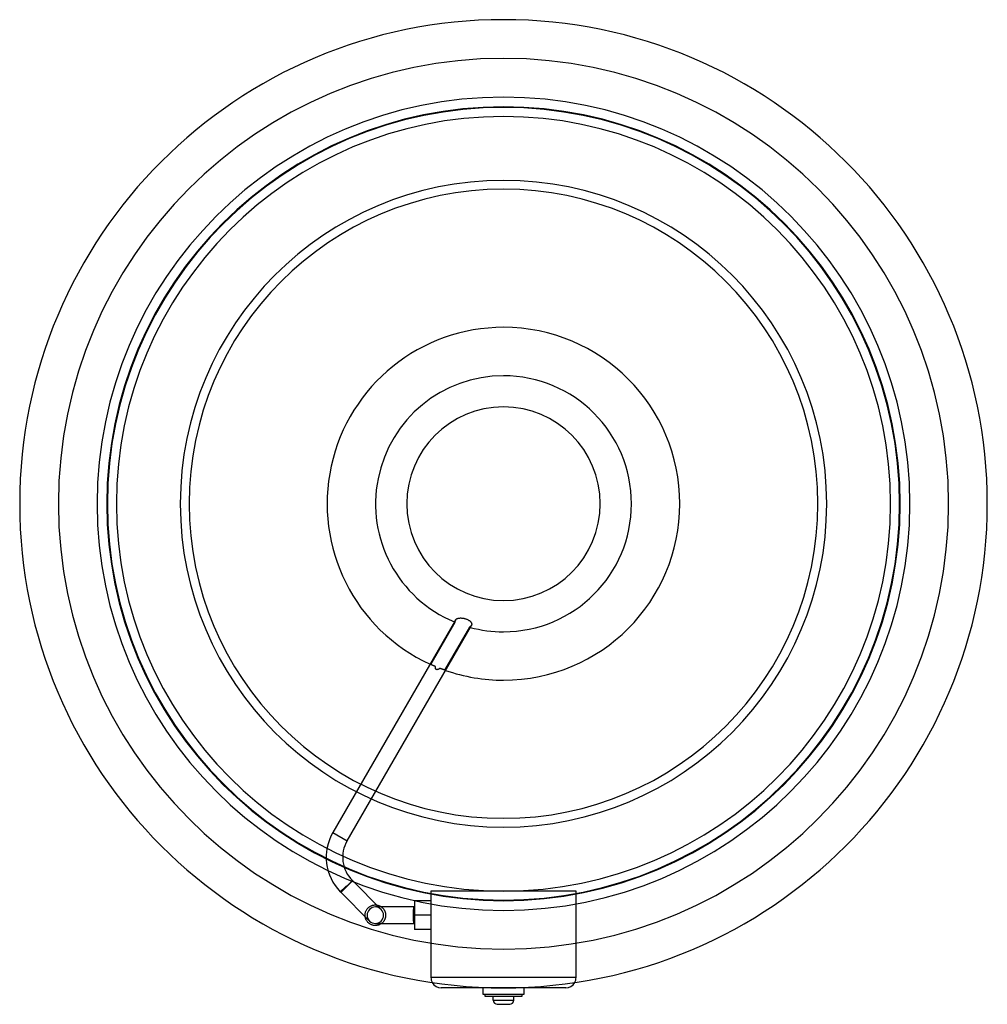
# Model space of a CAD drawing. Header units: millimetres. Extents: x -235 to 235, y -243 to 235.
import ezdxf

# ---------------------------------------------------------------- set-up
doc = ezdxf.new("R2010")
doc.units = ezdxf.units.MM
doc.layers.add('HIDDEN', color=7, linetype='Continuous')
doc.layers.add('THICK', color=7, linetype='Continuous')

msp = doc.modelspace()

# ---------------------------------------------------------------- linework, layer by layer
at = {"layer": 'HIDDEN'}
for p, q in [((-23.52, -57.08), (-23.51, -56.97)), ((-23.52, -57.19), (-23.52, -57.08)), ((-23.51, -57.31), (-23.52, -57.19)), ((-23.51, -56.97), (-23.49, -56.86)), ((-23.5, -57.43), (-23.51, -57.31)), ((-23.49, -56.86), (-23.47, -56.76)), ((-23.47, -56.76), (-23.43, -56.66)), ((-23.43, -56.66), (-23.39, -56.57)), ((-23.39, -56.57), (-23.35, -56.48)), ((-35.3, -78.04), (-23.47, -57.55)), ((-16.58, -59.9), (-28.61, -80.73)), ((-23.47, -57.55), (-23.5, -57.43)), ((-16.45, -59.83), (-16.58, -59.9)), ((-16.33, -59.76), (-16.45, -59.83)), ((-16.21, -59.69), (-16.33, -59.76)), ((-16.1, -59.61), (-16.21, -59.69)), ((-16, -59.53), (-16.1, -59.61)), ((-15.91, -59.45), (-16, -59.53)), ((-15.82, -59.36), (-15.91, -59.45)), ((-15.74, -59.27), (-15.82, -59.36)), ((-15.67, -59.18), (-15.74, -59.27)), ((-15.61, -59.08), (-15.67, -59.18)), ((-35.22, -78.07), (-35.3, -78.04)), ((-35.14, -78.11), (-35.22, -78.07)), ((-35.05, -78.15), (-35.14, -78.11)), ((-34.95, -78.19), (-35.05, -78.15)), ((-34.85, -78.24), (-34.95, -78.19)), ((-34.74, -78.29), (-34.85, -78.24)), ((-34.64, -78.33), (-34.74, -78.29)), ((-34.52, -78.38), (-34.64, -78.33)), ((-34.4, -78.44), (-34.52, -78.38)), ((-34.28, -78.49), (-34.4, -78.44)), ((-34.14, -78.55), (-34.28, -78.49)), ((-34.01, -78.61), (-34.14, -78.55)), ((-33.86, -78.67), (-34.01, -78.61)), ((-33.72, -78.73), (-33.86, -78.67)), ((-33.57, -78.8), (-33.72, -78.73)), ((-33.41, -78.86), (-33.57, -78.8)), ((-33.26, -78.93), (-33.41, -78.86)), ((-33.1, -79), (-33.26, -78.93)), ((-33.1, -79.09), (-33.1, -79)), ((-33.1, -79.19), (-33.1, -79.09)), ((-33.1, -79.3), (-33.1, -79.19)), ((-33.1, -79.4), (-33.1, -79.3)), ((-33.1, -79.51), (-33.1, -79.4)), ((-33.09, -79.61), (-33.1, -79.51)), ((-33.07, -79.72), (-33.09, -79.61)), ((-33.06, -79.82), (-33.07, -79.72)), ((-33.03, -79.92), (-33.06, -79.82)), ((-33.01, -80.02), (-33.03, -79.92)), ((-32.97, -80.11), (-33.01, -80.02)), ((-32.93, -80.2), (-32.97, -80.11)), ((-32.87, -80.28), (-32.93, -80.2)), ((-32.81, -80.36), (-32.87, -80.28)), ((-32.73, -80.43), (-32.81, -80.36)), ((-32.64, -80.49), (-32.73, -80.43)), ((-32.55, -80.52), (-32.64, -80.49)), ((-32.46, -80.54), (-32.55, -80.52)), ((-32.36, -80.55), (-32.46, -80.54)), ((-32.27, -80.55), (-32.36, -80.55)), ((-32.18, -80.54), (-32.27, -80.55)), ((-32.1, -80.53), (-32.18, -80.54)), ((-32.01, -80.5), (-32.1, -80.53)), ((-31.92, -80.48), (-32.01, -80.5)), ((-31.83, -80.44), (-31.92, -80.48)), ((-31.74, -80.41), (-31.83, -80.44)), ((-31.65, -80.37), (-31.74, -80.41)), ((-31.56, -80.32), (-31.65, -80.37)), ((-31.47, -80.28), (-31.56, -80.32)), ((-31.38, -80.23), (-31.47, -80.28)), ((-31.3, -80.17), (-31.38, -80.23)), ((-31.21, -80.12), (-31.3, -80.17)), ((-31.13, -80.06), (-31.21, -80.12)), ((-31.04, -80.01), (-31.13, -80.06)), ((-30.96, -79.95), (-31.04, -80.01)), ((-30.88, -79.89), (-30.96, -79.95)), ((-30.72, -79.95), (-30.88, -79.89)), ((-30.56, -80.01), (-30.72, -79.95)), ((-30.4, -80.07), (-30.56, -80.01)), ((-30.24, -80.13), (-30.4, -80.07)), ((-30.09, -80.19), (-30.24, -80.13)), ((-29.95, -80.24), (-30.09, -80.19)), ((-29.81, -80.3), (-29.95, -80.24)), ((-29.67, -80.35), (-29.81, -80.3)), ((-29.54, -80.39), (-29.67, -80.35)), ((-29.42, -80.44), (-29.54, -80.39)), ((-29.3, -80.48), (-29.42, -80.44)), ((-29.19, -80.52), (-29.3, -80.48)), ((-29.08, -80.56), (-29.19, -80.52)), ((-28.97, -80.6), (-29.08, -80.56)), ((-28.87, -80.64), (-28.97, -80.6)), ((-28.78, -80.67), (-28.87, -80.64)), ((-28.69, -80.7), (-28.78, -80.67)), ((-28.61, -80.73), (-28.69, -80.7)), ((-82.88, -159.6), (-75.96, -163.6)), ((-76.39, -185.6), (-76.38, -185.61)), ((-76.38, -185.61), (-76.36, -185.62)), ((-76.36, -185.62), (-76.35, -185.62)), ((-76.35, -185.62), (-76.33, -185.62)), ((-76.33, -185.62), (-76.32, -185.62)), ((-76.32, -185.62), (-76.3, -185.62)), ((-76.3, -185.62), (-76.29, -185.61)), ((-76.29, -185.61), (-76.27, -185.61)), ((-76.27, -185.61), (-76.26, -185.6)), ((-76.26, -185.6), (-76.24, -185.6)), ((-76.24, -185.6), (-76.23, -185.59)), ((-76.23, -185.59), (-76.21, -185.58)), ((-76.21, -185.58), (-76.19, -185.58)), ((-76.19, -185.58), (-76.18, -185.57)), ((-76.18, -185.57), (-76.16, -185.56)), ((-76.16, -185.56), (-76.14, -185.55)), ((-76.14, -185.55), (-76.12, -185.54)), ((-76.12, -185.54), (-76.1, -185.53)), ((-76.1, -185.53), (-76.08, -185.52)), ((-76.08, -185.52), (-76.06, -185.51)), ((-76.06, -185.51), (-76.04, -185.5)), ((-76.04, -185.5), (-76.02, -185.48)), ((-76.02, -185.48), (-76, -185.47)), ((-76, -185.47), (-75.97, -185.46)), ((-75.97, -185.46), (-75.95, -185.44)), ((-75.95, -185.44), (-75.93, -185.43)), ((-79.3, -188.34), (-79.29, -188.33)), ((-79.29, -188.33), (-79.28, -188.32)), ((-79.28, -188.32), (-79.25, -188.29)), ((-79.25, -188.29), (-79.21, -188.25)), ((-79.21, -188.25), (-79.15, -188.2)), ((-79.15, -188.2), (-79.09, -188.14)), ((-79.09, -188.14), (-79.01, -188.08)), ((-79.01, -188.08), (-78.93, -188)), ((-78.93, -188), (-78.84, -187.92)), ((-78.84, -187.92), (-78.73, -187.82)), ((-78.73, -187.82), (-78.61, -187.72)), ((-78.61, -187.72), (-78.48, -187.6)), ((-78.48, -187.6), (-78.35, -187.48)), ((-78.35, -187.48), (-78.21, -187.35)), ((-78.21, -187.35), (-78.06, -187.22)), ((-78.06, -187.22), (-77.91, -187.09)), ((-77.91, -187.09), (-77.75, -186.94)), ((-77.75, -186.94), (-77.57, -186.79)), ((-35.25, -188), (-35.25, -194.23)), ((-35.25, -188), (-35.25, -188)), ((35.25, -188), (-35.25, -188)), ((35.25, -188), (35.25, -188)), ((35.25, -194.23), (35.25, -188)), ((-65.7, -196.13), (-65.44, -195.9)), ((-65.44, -195.9), (-65.16, -195.69)), ((-65.16, -195.69), (-64.88, -195.5)), ((-64.88, -195.5), (-64.59, -195.33)), ((-64.59, -195.33), (-64.29, -195.18)), ((-64.29, -195.18), (-63.97, -195.06)), ((-63.97, -195.06), (-63.64, -194.95)), ((-63.64, -194.95), (-63.3, -194.86)), ((-63.3, -194.86), (-62.95, -194.8)), ((-62.95, -194.8), (-62.6, -194.76)), ((-62.6, -194.76), (-62.25, -194.75)), ((-62.25, -194.75), (-62.13, -194.75)), ((-60.59, -195.75), (-62.25, -195.75)), ((-62.13, -194.75), (-62.01, -194.76)), ((-62.01, -194.76), (-61.89, -194.76)), ((-61.89, -194.76), (-61.78, -194.77)), ((-61.78, -194.77), (-61.66, -194.79)), ((-61.66, -194.79), (-61.54, -194.8)), ((-43.25, -195.75), (-59.25, -195.75)), ((-43.56, -195.94), (-43.58, -195.99)), ((-43.54, -195.91), (-43.56, -195.94)), ((-43.52, -195.88), (-43.54, -195.91)), ((-43.5, -195.85), (-43.52, -195.88)), ((-43.48, -195.82), (-43.5, -195.85)), ((-43.46, -195.8), (-43.48, -195.82)), ((-43.43, -195.78), (-43.46, -195.8)), ((-43.4, -195.77), (-43.43, -195.78)), ((-43.37, -195.76), (-43.4, -195.77)), ((-43.34, -195.75), (-43.37, -195.76)), ((-43.28, -195.75), (-43.34, -195.75)), ((-43.27, -195.75), (-43.28, -195.75)), ((-43.26, -195.75), (-43.27, -195.75)), ((-43.27, -195.75), (-43.27, -195.75)), ((-43.25, -195.75), (-43.26, -195.75)), ((-43.26, -195.75), (-43.26, -195.75)), ((-35.25, -192.82), (-43.25, -192.82)), ((-43.25, -192.82), (-43.25, -199.75)), ((-43.25, -192.82), (-43.25, -192.82)), ((-43.25, -195.75), (-43.25, -195.75)), ((-35.25, -192.82), (-35.25, -192.82)), ((-35.25, -194.23), (-35.25, -230)), ((-35.25, -194.23), (-35.25, -194.23)), ((35.25, -194.23), (35.25, -194.23)), ((35.25, -230), (35.25, -194.23)), ((-67.25, -199.78), (-67.24, -199.44)), ((-67.24, -200.12), (-67.25, -199.78)), ((-67.24, -199.44), (-67.21, -199.11)), ((-67.2, -200.46), (-67.24, -200.12)), ((-67.21, -199.11), (-67.15, -198.78)), ((-67.15, -198.78), (-67.08, -198.46)), ((-67.08, -198.46), (-66.99, -198.15)), ((-66.99, -198.15), (-66.87, -197.84)), ((-66.87, -197.84), (-66.73, -197.53)), ((-66.73, -197.53), (-66.56, -197.22)), ((-66.56, -197.22), (-66.38, -196.93)), ((-66.38, -196.93), (-66.17, -196.65)), ((-66.17, -196.65), (-65.94, -196.38)), ((-65.94, -196.38), (-65.7, -196.13)), ((-43.93, -199.38), (-43.94, -199.51)), ((-43.94, -199.51), (-43.94, -199.63)), ((-43.94, -199.63), (-43.94, -199.75)), ((-43.94, -199.75), (-43.94, -199.93)), ((-43.94, -199.93), (-43.93, -200.11)), ((-43.92, -198.88), (-43.93, -199.01)), ((-43.93, -199.01), (-43.93, -199.13)), ((-43.93, -199.13), (-43.93, -199.26)), ((-43.93, -199.26), (-43.93, -199.38)), ((-43.93, -200.11), (-43.93, -200.29)), ((-43.93, -200.29), (-43.93, -200.48)), ((-43.93, -200.48), (-43.92, -200.67)), ((-43.91, -198.51), (-43.92, -198.63)), ((-43.92, -198.63), (-43.92, -198.75)), ((-43.92, -198.75), (-43.92, -198.88)), ((-43.92, -200.67), (-43.92, -200.85)), ((-43.9, -198.27), (-43.91, -198.39)), ((-43.91, -198.39), (-43.91, -198.51)), ((-43.89, -198.04), (-43.9, -198.15)), ((-43.9, -198.15), (-43.9, -198.27)), ((-43.88, -197.94), (-43.89, -198.04)), ((-43.87, -197.72), (-43.88, -197.83)), ((-43.88, -197.83), (-43.88, -197.94)), ((-43.86, -197.62), (-43.87, -197.72)), ((-43.85, -197.51), (-43.86, -197.62)), ((-43.84, -197.41), (-43.85, -197.51)), ((-43.83, -197.3), (-43.84, -197.41)), ((-43.82, -197.2), (-43.83, -197.3)), ((-43.81, -197.1), (-43.82, -197.2)), ((-43.8, -197.01), (-43.81, -197.1)), ((-43.79, -196.92), (-43.8, -197.01)), ((-43.78, -196.83), (-43.79, -196.92)), ((-43.77, -196.74), (-43.78, -196.83)), ((-43.75, -196.66), (-43.77, -196.74)), ((-43.74, -196.59), (-43.75, -196.66)), ((-43.73, -196.52), (-43.74, -196.59)), ((-43.71, -196.45), (-43.73, -196.52)), ((-43.7, -196.38), (-43.71, -196.45)), ((-43.68, -196.31), (-43.7, -196.38)), ((-43.67, -196.25), (-43.68, -196.31)), ((-43.65, -196.19), (-43.67, -196.25)), ((-43.64, -196.13), (-43.65, -196.19)), ((-43.62, -196.08), (-43.64, -196.13)), ((-43.6, -196.03), (-43.62, -196.08)), ((-43.58, -195.99), (-43.6, -196.03)), ((-35.25, -199.75), (-43.25, -199.75)), ((-35.25, -199.75), (-43.25, -199.75)), ((-43.25, -199.75), (-43.25, -206.68)), ((-59.25, -203.75), (-43.25, -203.75)), ((-43.92, -200.85), (-43.91, -201.03)), ((-43.91, -201.03), (-43.9, -201.2)), ((-43.9, -201.2), (-43.89, -201.37)), ((-43.89, -201.37), (-43.88, -201.53)), ((-43.88, -201.53), (-43.87, -201.69)), ((-43.87, -201.69), (-43.86, -201.85)), ((-43.86, -201.85), (-43.85, -202)), ((-43.85, -202), (-43.84, -202.16)), ((-43.84, -202.16), (-43.82, -202.3)), ((-43.82, -202.3), (-43.81, -202.45)), ((-43.81, -202.45), (-43.79, -202.58)), ((-43.79, -202.58), (-43.77, -202.71)), ((-43.77, -202.71), (-43.75, -202.83)), ((-43.75, -202.83), (-43.73, -202.94)), ((-43.73, -202.94), (-43.72, -203.04)), ((-43.72, -203.04), (-43.69, -203.14)), ((-43.69, -203.14), (-43.67, -203.24)), ((-43.67, -203.24), (-43.65, -203.33)), ((-43.65, -203.33), (-43.62, -203.41)), ((-43.62, -203.41), (-43.6, -203.48)), ((-43.6, -203.48), (-43.57, -203.54)), ((-43.57, -203.54), (-43.54, -203.6)), ((-43.54, -203.6), (-43.51, -203.64)), ((-43.51, -203.64), (-43.48, -203.68)), ((-43.48, -203.68), (-43.44, -203.71)), ((-43.44, -203.71), (-43.4, -203.73)), ((-43.4, -203.73), (-43.36, -203.75)), ((-43.36, -203.75), (-43.28, -203.75)), ((-43.28, -203.75), (-43.27, -203.75)), ((-43.27, -203.75), (-43.27, -203.75)), ((-43.27, -203.75), (-43.26, -203.75)), ((-43.26, -203.75), (-43.26, -203.75)), ((-43.26, -203.75), (-43.25, -203.75)), ((-43.25, -203.75), (-43.25, -203.75)), ((-43.25, -206.68), (-43.25, -206.68)), ((-35.25, -206.68), (-43.25, -206.68)), ((-35.25, -206.68), (-35.25, -206.68)), ((-35.25, -230), (-35.25, -230)), ((35.25, -230), (-35.25, -230)), ((35.25, -230), (-35.25, -230)), ((35.25, -230), (35.25, -230)), ((-30.25, -235), (-30.25, -235)), ((-10, -235), (-10, -235)), ((-10, -238), (-10, -238)), ((-9, -238), (-9, -238)), ((-9, -239), (-9, -239)), ((9, -238), (9, -238)), ((9, -239), (9, -239)), ((10, -235), (10, -235)), ((10, -238), (10, -238)), ((30.25, -235), (30.25, -235)), ((-5, -241), (0, -241)), ((0, -241), (5, -241))]:
    msp.add_line(p, q, dxfattribs=at)
for centre, radius, start, end in [((0, 0), 216.2, 90, 270), ((0, 0), 216.2, 270, 90), ((0, 0), 197.4, 90, 180), ((0, 0), 197.4, 0, 90), ((0, 0), 192.7, 90, 270), ((0, 0), 192.7, 90, 270), ((0, 0), 192.7, 90, 270), ((0, 0), 192.7, 90, 270), ((0, 0), 192.7, 90, 270), ((0, 0), 192.4, 0, 180), ((0, 0), 192.7, 270, 90), ((0, 0), 192.7, 270, 90), ((0, 0), 192.7, 270, 90), ((0, 0), 192.7, 270, 90), ((0, 0), 192.7, 270, 90), ((0, 0), 188, 90, 270), ((0, 0), 188, 270, 90), ((0, 0), 157, 90, 270), ((0, 0), 157, 270, 90), ((0, 0), 152.7, 0, 180), ((0, 0), 197.4, 180, 270), ((0, 0), 152.7, 180, 0), ((0, 0), 192.4, 180, 270), ((0, 0), 197.4, 270, 0), ((0, 0), 192.4, 270, 0), ((0, 0), 62.15, 247.4141, 247.8123), ((0, 0), 62.15, 254.5291, 254.9372), ((0, 0), 85.65, 245.3727, 245.6605), ((0, 0), 85.65, 250.4886, 250.78), ((-62.25, -199.75), 4, 90, 135), ((-62.25, -199.75), 4, 45, 90), ((-43.25, -199.75), 4, 90, 90.374), ((-62.25, -199.75), 4, 135, 225), ((-43.25, -199.75), 4, 269.626, 270)]:
    msp.add_arc(centre, radius, start, end, dxfattribs=at)
for centre, major_axis, start_param, end_param in [((-30.25, -230), (-5, 0), 0, 0.508992), ((30.25, -230), (5, 0), -0.508992, 0)]:
    msp.add_ellipse(centre, major_axis=major_axis, ratio=1, start_param=start_param, end_param=end_param, dxfattribs=at)
at = {"layer": 'THICK'}
for p, q in [((-23.35, -56.48), (-82.88, -159.6)), ((-23.35, -56.48), (-23.27, -56.36)), ((-23.27, -56.36), (-23.18, -56.24)), ((-23.18, -56.24), (-23.07, -56.13)), ((-23.07, -56.13), (-22.95, -56.03)), ((-22.95, -56.03), (-22.81, -55.93)), ((-22.81, -55.93), (-22.67, -55.85)), ((-22.67, -55.85), (-22.51, -55.77)), ((-22.51, -55.77), (-22.34, -55.7)), ((-22.34, -55.7), (-22.16, -55.64)), ((-22.16, -55.64), (-21.97, -55.58)), ((-21.97, -55.58), (-21.78, -55.54)), ((-21.78, -55.54), (-21.58, -55.51)), ((-21.58, -55.51), (-21.36, -55.48)), ((-21.36, -55.48), (-21.14, -55.46)), ((-21.14, -55.46), (-20.9, -55.45)), ((-20.9, -55.45), (-20.65, -55.45)), ((-20.65, -55.45), (-20.39, -55.46)), ((-20.39, -55.46), (-20.13, -55.48)), ((-20.13, -55.48), (-19.87, -55.51)), ((-19.87, -55.51), (-19.6, -55.55)), ((-19.6, -55.55), (-19.33, -55.6)), ((-19.33, -55.6), (-19.06, -55.66)), ((-19.06, -55.66), (-18.8, -55.73)), ((-18.8, -55.73), (-18.53, -55.81)), ((-18.53, -55.81), (-18.27, -55.89)), ((-18.27, -55.89), (-18, -55.99)), ((-18, -55.99), (-17.74, -56.1)), ((-17.74, -56.1), (-17.48, -56.21)), ((-17.48, -56.21), (-17.23, -56.33)), ((-17.23, -56.33), (-17, -56.47)), ((-17, -56.47), (-16.78, -56.6)), ((-16.78, -56.6), (-16.57, -56.74)), ((-16.57, -56.74), (-16.38, -56.88)), ((-16.38, -56.88), (-16.21, -57.03)), ((-16.21, -57.03), (-16.06, -57.18)), ((-16.06, -57.18), (-15.92, -57.33)), ((-15.92, -57.33), (-15.79, -57.48)), ((-75.96, -163.6), (-15.61, -59.08)), ((-15.79, -57.48), (-15.69, -57.64)), ((-15.69, -57.64), (-15.6, -57.8)), ((-15.55, -58.95), (-15.61, -59.08)), ((-15.6, -57.8), (-15.53, -57.95)), ((-15.5, -58.82), (-15.55, -58.95)), ((-15.53, -57.95), (-15.48, -58.11)), ((-15.46, -58.69), (-15.5, -58.82)), ((-15.48, -58.11), (-15.45, -58.26)), ((-15.44, -58.55), (-15.46, -58.69)), ((-15.45, -58.26), (-15.44, -58.41)), ((-15.44, -58.41), (-15.44, -58.55)), ((-82.88, -159.6), (-75.96, -163.6)), ((-79.22, -188.44), (-76.39, -185.61)), ((-77.1, -186.52), (-76.96, -186.38)), ((-76.96, -186.38), (-76.82, -186.24)), ((-76.82, -186.24), (-76.68, -186.09)), ((-76.68, -186.37), (-76.82, -186.51)), ((-76.68, -186.09), (-76.53, -185.95)), ((-76.53, -186.23), (-76.68, -186.37)), ((-76.53, -185.95), (-76.39, -185.81)), ((-76.39, -186.09), (-76.53, -186.23)), ((-76.39, -185.6), (-76.39, -185.61)), ((-76.39, -185.61), (-76.39, -185.6)), ((-76.38, -185.61), (-76.39, -185.61)), ((-76.39, -185.8), (-76.38, -185.78)), ((-76.38, -185.8), (-76.39, -185.81)), ((-76.39, -185.81), (-76.39, -185.8)), ((-76.39, -185.81), (-76.39, -185.81)), ((-76.25, -185.95), (-76.39, -186.09)), ((-76.38, -185.62), (-76.38, -185.61)), ((-76.38, -185.61), (-76.38, -185.61)), ((-76.38, -185.61), (-76.38, -185.61)), ((-76.37, -185.62), (-76.38, -185.62)), ((-76.38, -185.62), (-76.38, -185.62)), ((-76.38, -185.62), (-76.38, -185.62)), ((-76.38, -185.75), (-76.37, -185.74)), ((-76.38, -185.77), (-76.38, -185.75)), ((-76.38, -185.78), (-76.38, -185.77)), ((-76.37, -185.8), (-76.38, -185.8)), ((-76.38, -185.8), (-76.38, -185.8)), ((-76.37, -185.63), (-76.37, -185.62)), ((-76.37, -185.63), (-76.37, -185.63)), ((-76.37, -185.64), (-76.37, -185.63)), ((-76.37, -185.65), (-76.37, -185.64)), ((-76.36, -185.66), (-76.37, -185.65)), ((-76.37, -185.7), (-76.36, -185.69)), ((-76.37, -185.71), (-76.37, -185.7)), ((-76.37, -185.73), (-76.37, -185.71)), ((-76.37, -185.74), (-76.37, -185.73)), ((-76.36, -185.79), (-76.37, -185.79)), ((-76.37, -185.79), (-76.37, -185.8)), ((-76.36, -185.68), (-76.36, -185.66)), ((-76.36, -185.69), (-76.36, -185.68)), ((-76.35, -185.78), (-76.36, -185.79)), ((-76.36, -185.79), (-76.36, -185.79)), ((-76.34, -185.78), (-76.35, -185.78)), ((-76.35, -185.78), (-76.35, -185.78)), ((-76.33, -185.77), (-76.34, -185.77)), ((-76.34, -185.77), (-76.34, -185.78)), ((-76.32, -185.77), (-76.33, -185.77)), ((-76.33, -185.77), (-76.33, -185.77)), ((-76.31, -185.76), (-76.32, -185.77)), ((-76.3, -185.76), (-76.31, -185.76)), ((-76.31, -185.76), (-76.31, -185.76)), ((-76.29, -185.75), (-76.3, -185.75)), ((-76.3, -185.75), (-76.3, -185.76)), ((-76.28, -185.75), (-76.29, -185.75)), ((-76.29, -185.75), (-76.29, -185.75)), ((-76.27, -185.75), (-76.28, -185.75)), ((-76.26, -185.74), (-76.27, -185.74)), ((-76.27, -185.74), (-76.27, -185.75)), ((-76.25, -185.74), (-76.26, -185.74)), ((-76.26, -185.74), (-76.26, -185.74)), ((-73.41, -182.91), (-76.25, -185.75)), ((-76.25, -185.75), (-76.25, -185.74)), ((-76.25, -185.74), (-76.25, -185.74)), ((-76.25, -185.74), (-76.25, -185.74)), ((-76.25, -185.74), (-76.25, -185.74)), ((-76.25, -185.74), (-76.25, -185.74)), ((-76.25, -185.74), (-76.25, -185.74)), ((-76.25, -185.74), (-76.25, -185.74)), ((-76.25, -185.75), (-76.25, -185.75)), ((-76.25, -185.75), (-76.25, -185.75)), ((-76.25, -185.75), (-76.25, -185.75)), ((-76.23, -185.93), (-76.25, -185.95)), ((-76.22, -185.91), (-76.23, -185.93)), ((-76.2, -185.9), (-76.22, -185.91)), ((-76.18, -185.88), (-76.2, -185.9)), ((-76.17, -185.86), (-76.18, -185.88)), ((-76.15, -185.85), (-76.17, -185.86)), ((-76.03, -185.72), (-76.15, -185.85)), ((-75.9, -185.59), (-76.03, -185.72)), ((-75.77, -185.46), (-75.9, -185.59)), ((-75.64, -185.33), (-75.77, -185.46)), ((-75.51, -185.2), (-75.64, -185.33)), ((-75.38, -185.07), (-75.51, -185.2)), ((-75.25, -184.94), (-75.38, -185.07)), ((-75.13, -184.82), (-75.25, -184.94)), ((-75.01, -184.7), (-75.13, -184.82)), ((-74.9, -184.58), (-75.01, -184.7)), ((-74.79, -184.47), (-74.9, -184.58)), ((-74.68, -184.36), (-74.79, -184.47)), ((-74.57, -184.24), (-74.68, -184.36)), ((-74.47, -184.13), (-74.57, -184.24)), ((-74.36, -184.03), (-74.47, -184.13)), ((-74.26, -183.92), (-74.36, -184.03)), ((-74.17, -183.82), (-74.26, -183.92)), ((-74.08, -183.73), (-74.17, -183.82)), ((-74, -183.64), (-74.08, -183.73)), ((-73.92, -183.56), (-74, -183.64)), ((-73.85, -183.49), (-73.92, -183.56)), ((-73.79, -183.41), (-73.85, -183.49)), ((-73.72, -183.34), (-73.79, -183.41)), ((-73.66, -183.28), (-73.72, -183.34)), ((-73.61, -183.22), (-73.66, -183.28)), ((-73.56, -183.16), (-73.61, -183.22)), ((-73.52, -183.11), (-73.56, -183.16)), ((-73.49, -183.07), (-73.52, -183.11)), ((-73.46, -183.03), (-73.49, -183.07)), ((-73.44, -183), (-73.46, -183.03)), ((-73.42, -182.98), (-73.44, -183)), ((-73.42, -182.92), (-73.41, -182.94)), ((-73.42, -182.92), (-59.42, -196.92)), ((-73.41, -182.96), (-73.42, -182.98)), ((-73.41, -182.94), (-73.41, -182.96)), ((-79.29, -188.33), (-79.3, -188.34)), ((-79.28, -188.32), (-79.29, -188.33)), ((-79.25, -188.29), (-79.28, -188.32)), ((-79.21, -188.25), (-79.25, -188.29)), ((-65.08, -202.58), (-79.22, -188.44)), ((-79.15, -188.2), (-79.21, -188.25)), ((-79.09, -188.14), (-79.15, -188.2)), ((-79.01, -188.08), (-79.09, -188.14)), ((-79.09, -188.56), (-79.08, -188.54)), ((-79.09, -188.57), (-79.09, -188.56)), ((-79.07, -188.59), (-79.09, -188.57)), ((-79.08, -188.54), (-79.06, -188.51)), ((-79.05, -188.59), (-79.07, -188.59)), ((-79.06, -188.51), (-79.03, -188.48)), ((-79.03, -188.58), (-79.05, -188.59)), ((-79.03, -188.48), (-79, -188.45)), ((-79, -188.57), (-79.03, -188.58)), ((-78.93, -188), (-79.01, -188.08)), ((-79, -188.45), (-78.96, -188.4)), ((-78.97, -188.54), (-79, -188.57)), ((-78.93, -188.51), (-78.97, -188.54)), ((-78.96, -188.4), (-78.91, -188.35)), ((-78.84, -187.92), (-78.93, -188)), ((-78.88, -188.48), (-78.93, -188.51)), ((-78.91, -188.35), (-78.85, -188.29)), ((-78.83, -188.43), (-78.88, -188.48)), ((-78.85, -188.29), (-78.79, -188.23)), ((-78.73, -187.82), (-78.84, -187.92)), ((-78.77, -188.38), (-78.83, -188.43)), ((-78.79, -188.23), (-78.72, -188.16)), ((-78.7, -188.32), (-78.77, -188.38)), ((-78.61, -187.72), (-78.73, -187.82)), ((-78.72, -188.16), (-78.65, -188.08)), ((-78.63, -188.25), (-78.7, -188.32)), ((-78.65, -188.08), (-78.57, -188)), ((-78.55, -188.18), (-78.63, -188.25)), ((-78.48, -187.6), (-78.61, -187.72)), ((-78.57, -188), (-78.49, -187.92)), ((-78.47, -188.1), (-78.55, -188.18)), ((-78.49, -187.92), (-78.4, -187.83)), ((-78.35, -187.48), (-78.48, -187.6)), ((-78.38, -188.02), (-78.47, -188.1)), ((-78.4, -187.83), (-78.3, -187.73)), ((-78.29, -187.94), (-78.38, -188.02)), ((-78.21, -187.35), (-78.35, -187.48)), ((-78.3, -187.73), (-78.2, -187.63)), ((-78.19, -187.84), (-78.29, -187.94)), ((-78.06, -187.22), (-78.21, -187.35)), ((-78.2, -187.63), (-78.09, -187.51)), ((-78.08, -187.74), (-78.19, -187.84)), ((-78.09, -187.51), (-77.98, -187.4)), ((-77.97, -187.63), (-78.08, -187.74)), ((-77.91, -187.09), (-78.06, -187.22)), ((-77.98, -187.4), (-77.86, -187.28)), ((-77.85, -187.52), (-77.97, -187.63)), ((-77.75, -186.94), (-77.91, -187.09)), ((-77.86, -187.28), (-77.74, -187.16)), ((-77.73, -187.4), (-77.85, -187.52)), ((-77.57, -186.79), (-77.75, -186.94)), ((-77.74, -187.16), (-77.62, -187.04)), ((-77.61, -187.28), (-77.73, -187.4)), ((-77.62, -187.04), (-77.5, -186.92)), ((-77.48, -187.16), (-77.61, -187.28)), ((-77.5, -186.92), (-77.37, -186.79)), ((-77.36, -187.04), (-77.48, -187.16)), ((-77.37, -186.79), (-77.24, -186.66)), ((-77.23, -186.92), (-77.36, -187.04)), ((-77.24, -186.66), (-77.1, -186.52)), ((-77.1, -186.79), (-77.23, -186.92)), ((-76.96, -186.65), (-77.1, -186.79)), ((-76.82, -186.51), (-76.96, -186.65)), ((-61.54, -194.8), (-61.3, -194.84)), ((-61.3, -194.84), (-61.05, -194.9)), ((-61.05, -194.9), (-60.82, -194.96)), ((-60.82, -194.96), (-60.59, -195.03)), ((-60.59, -195.03), (-60.36, -195.12)), ((-59.25, -195.75), (-60.59, -195.75)), ((-60.36, -195.12), (-60.13, -195.22)), ((-60.13, -195.22), (-59.9, -195.33)), ((-59.9, -195.33), (-59.68, -195.46)), ((-59.68, -195.46), (-59.47, -195.6)), ((-59.47, -195.6), (-59.26, -195.74)), ((-59.26, -195.74), (-59.06, -195.9)), ((-59.06, -195.9), (-58.87, -196.07)), ((-67.15, -200.74), (-67.2, -200.46)), ((-67.09, -201.02), (-67.15, -200.74)), ((-58.87, -196.07), (-58.68, -196.25)), ((-58.68, -196.25), (-58.51, -196.43)), ((-58.51, -196.43), (-58.35, -196.63)), ((-58.35, -196.63), (-58.19, -196.83)), ((-58.19, -196.83), (-58.05, -197.03)), ((-58.05, -197.03), (-57.93, -197.24)), ((-57.93, -197.24), (-57.81, -197.45)), ((-57.81, -197.45), (-57.7, -197.67)), ((-57.7, -197.67), (-57.61, -197.89)), ((-57.61, -197.89), (-57.52, -198.13)), ((-57.52, -198.13), (-57.44, -198.37)), ((-57.44, -198.37), (-57.38, -198.61)), ((-57.38, -198.61), (-57.33, -198.86)), ((-57.33, -200.62), (-57.37, -200.86)), ((-57.33, -198.86), (-57.29, -199.11)), ((-57.29, -200.37), (-57.33, -200.62)), ((-57.29, -199.11), (-57.26, -199.36)), ((-57.26, -200.12), (-57.29, -200.37)), ((-57.26, -199.36), (-57.25, -199.62)), ((-57.25, -199.87), (-57.26, -200.12)), ((-57.25, -199.62), (-57.25, -199.87)), ((-67, -201.3), (-67.09, -201.02)), ((-66.91, -201.56), (-67, -201.3)), ((-66.8, -201.82), (-66.91, -201.56)), ((-66.68, -202.07), (-66.8, -201.82)), ((-66.54, -202.31), (-66.68, -202.07)), ((-66.39, -202.55), (-66.54, -202.31)), ((-66.23, -202.78), (-66.39, -202.55)), ((-66.04, -203.01), (-66.23, -202.78)), ((-65.85, -203.22), (-66.04, -203.01)), ((-65.64, -203.42), (-65.85, -203.22)), ((-65.42, -203.62), (-65.64, -203.42)), ((-65.19, -203.79), (-65.42, -203.62)), ((-64.95, -203.96), (-65.19, -203.79)), ((-64.7, -204.11), (-64.95, -203.96)), ((-64.45, -204.24), (-64.7, -204.11)), ((-64.19, -204.36), (-64.45, -204.24)), ((-63.92, -204.46), (-64.19, -204.36)), ((-63.66, -204.55), (-63.92, -204.46)), ((-63.39, -204.62), (-63.66, -204.55)), ((-63.11, -204.68), (-63.39, -204.62)), ((-62.83, -204.72), (-63.11, -204.68)), ((-62.54, -204.74), (-62.83, -204.72)), ((-62.25, -204.75), (-62.54, -204.74)), ((-62.25, -203.75), (-59.25, -203.75)), ((-61.99, -204.74), (-62.25, -204.75)), ((-61.74, -204.72), (-61.99, -204.74)), ((-61.49, -204.69), (-61.74, -204.72)), ((-61.24, -204.65), (-61.49, -204.69)), ((-60.99, -204.59), (-61.24, -204.65)), ((-60.75, -204.52), (-60.99, -204.59)), ((-60.51, -204.44), (-60.75, -204.52)), ((-60.28, -204.35), (-60.51, -204.44)), ((-60.06, -204.24), (-60.28, -204.35)), ((-59.84, -204.13), (-60.06, -204.24)), ((-59.63, -204.01), (-59.84, -204.13)), ((-59.43, -203.88), (-59.63, -204.01)), ((-59.23, -203.73), (-59.43, -203.88)), ((-59.03, -203.58), (-59.23, -203.73)), ((-58.84, -203.41), (-59.03, -203.58)), ((-58.66, -203.23), (-58.84, -203.41)), ((-58.49, -203.05), (-58.66, -203.23)), ((-58.33, -202.85), (-58.49, -203.05)), ((-58.18, -202.65), (-58.33, -202.85)), ((-58.03, -202.44), (-58.18, -202.65)), ((-57.9, -202.22), (-58.03, -202.44)), ((-57.79, -202), (-57.9, -202.22)), ((-57.68, -201.78), (-57.79, -202)), ((-57.58, -201.55), (-57.68, -201.78)), ((-57.5, -201.32), (-57.58, -201.55)), ((-57.43, -201.09), (-57.5, -201.32)), ((-57.37, -200.86), (-57.43, -201.09)), ((30.25, -235), (-30.25, -235)), ((-10, -235), (-10, -238)), ((-10, -238), (10, -238)), ((-9, -238), (-9, -239)), ((-9, -239), (9, -239)), ((-5, -241), (-5, -239)), ((5, -241), (5, -239)), ((9, -239), (9, -238)), ((10, -238), (10, -235)), ((-5, -241), (0, -241)), ((-3, -243), (0, -243)), ((0, -241), (5, -241)), ((0, -243), (3, -243))]:
    msp.add_line(p, q, dxfattribs=at)
for centre, radius, start, end in [((0, 0), 235, 90, 270), ((0, 0), 235, 270, 90), ((0, 0), 85.65, 90, 245.3727), ((0, 0), 85.65, 270, 90), ((0, 0), 62.15, 90, 247.4141), ((0, 0), 62.15, 270, 90), ((0, 0), 47, 90, 270), ((0, 0), 47, 270, 90), ((0, 0), 62.15, 254.9372, 270), ((0, 0), 85.65, 250.78, 270), ((-62.1, -171.6), 24, 150, 224.2207), ((-62.1, -171.6), 16, 150, 225), ((-76.25, -185.75), 4, 220.319, 222.1196), ((-62.25, -199.75), 4, 315, 45), ((-62.25, -199.75), 4, 225, 270), ((-62.25, -199.75), 4, 270, 315), ((-3, -241), 2, 180, 270), ((3, -241), 2, 270, 0)]:
    msp.add_arc(centre, radius, start, end, dxfattribs=at)
for centre, major_axis, start_param, end_param in [((-30.25, -230), (-5, 0), 0.508992, 1.570796), ((30.25, -230), (5, 0), -1.570796, -0.508992)]:
    msp.add_ellipse(centre, major_axis=major_axis, ratio=1, start_param=start_param, end_param=end_param, dxfattribs=at)

doc.saveas('drawing.dxf')
